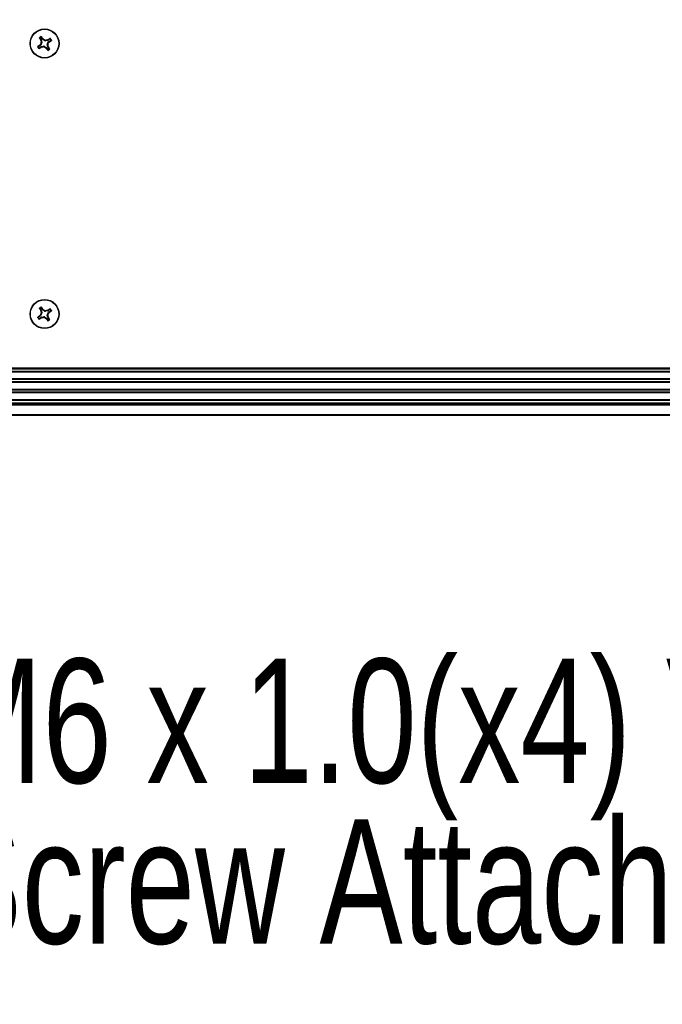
# Model space of a CAD drawing. Header units: inches. Extents: x 0.3 to 33.8, y 0.2 to 21.7.
# Tile 66 of 90: x 25.832 to 26.545, y 9.031 to 10.123. Entities that reach past the tile are written whole.
import ezdxf

# ---------------------------------------------------------------- set-up
doc = ezdxf.new("R2010")
doc.units = ezdxf.units.IN
doc.header["$MEASUREMENT"] = 0
doc.layers.add('BORDERS', color=7, linetype='Continuous')
doc.styles.add('SLDTEXTSTYLE0', font='TXT', dxfattribs={"width": 0.75})
doc.dimstyles.new('SLDDIMSTYLE0', dxfattribs={"dimtxt": 0.137795, "dimasz": 0.14, "dimexe": 0, "dimexo": 0.0625, "dimgap": 0.034449, "dimtad": 1, "dimdec": 3, "dimlfac": 10, "dimrnd": 1e-09, "dimzin": 4, "dimdsep": 46, "dimtxsty": 'SLDTEXTSTYLE0', "dimblk1": 'CLOSED', "dimblk2": 'CLOSED', "dimsah": 1, "dimcen": 0.09, "dimadec": 0, "dimazin": 1, "dimtfac": 1, "dimtdec": 3, "dimtofl": 0, "dimtmove": 0, "dimatfit": 3, "dimldrblk": 'CLOSED', "dimfxl": 0, "dimfrac": 2, "dimtolj": 1, "dimtzin": 12, "dimarcsym": 0})
doc.dimstyles.new('SLDDIMSTYLE3', dxfattribs={"dimtxt": 0.137795, "dimasz": 0.14, "dimexe": 0, "dimexo": 0.0625, "dimgap": 0.034449, "dimtad": 1, "dimdec": 3, "dimlfac": 10, "dimrnd": 1e-09, "dimzin": 12, "dimdsep": 46, "dimtxsty": 'SLDTEXTSTYLE0', "dimblk1": 'CLOSED', "dimblk2": 'CLOSED', "dimsah": 1, "dimcen": 0.09, "dimadec": 0, "dimazin": 3, "dimtfac": 1, "dimtdec": 3, "dimtmove": 0, "dimatfit": 0, "dimldrblk": 'CLOSED', "dimfxl": 0, "dimfrac": 2, "dimtolj": 1, "dimtzin": 12, "dimarcsym": 0})

# ---------------------------------------------------------------- blocks, each defined once
blk = doc.blocks.new('_Closed')
at = {"color": 0, "linetype": 'ByBlock', "lineweight": -2}
for p, q in [((-1, 0.166667), (0, 0)), ((-1, 0.166667), (-1, -0.166667)), ((0, 0), (-1, -0.166667)), ((0, 0), (-1, 0))]:
    blk.add_line(p, q, dxfattribs=at)
blk = doc.blocks.new('_D_9')
at = {"layer": 'BORDERS'}
for p, q in [((25.3311, 9.8365), (25.3311, 8.4765)), ((25.0851, 9.7575), (25.0851, 8.4765)), ((25.6321, 8.9408), (25.5902, 8.9408)), ((25.5902, 8.9408), (25.5902, 8.722)), ((25.9885, 8.9408), (26.0305, 8.9408)), ((26.0305, 8.9408), (26.0305, 8.722)), ((25.5902, 8.722), (25.6321, 8.722)), ((26.0305, 8.722), (25.9885, 8.722)), ((25.0851, 8.5159), (24.8351, 8.5159)), ((25.0851, 8.5159), (25.3311, 8.5159)), ((25.3311, 8.5159), (26.1234, 8.5159))]:
    blk.add_line(p, q, dxfattribs=at)
at = {"layer": 'BORDERS', "xscale": 0.14, "yscale": 0.14}
blk.add_blockref('_Closed', (25.0851, 8.5159, -0.194), dxfattribs=at)
at = {"layer": 'BORDERS', "xscale": 0.14, "yscale": 0.14, "rotation": 180.0000000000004}
blk.add_blockref('_Closed', (25.3311, 8.5159, -0.194), dxfattribs=at)
at = {"layer": 'BORDERS', "char_height": 0.1378, "attachment_point": 1, "style": 'SLDTEXTSTYLE0'}
for s, insert in [('62.5', (25.6321, 8.8997)), ('2.461', (25.5812, 8.6935))]:
    blk.add_mtext(s, dxfattribs=dict(at, insert=insert))
blk = doc.blocks.new('_D_11')
at = {"layer": 'BORDERS'}
for p, q in [((25.9177, 10.9023), (25.8757, 10.9023)), ((25.8757, 10.9023), (25.8757, 10.6836)), ((26.3759, 10.9023), (26.4178, 10.9023)), ((26.4178, 10.9023), (26.4178, 10.6836)), ((25.8757, 10.6836), (25.9177, 10.6836)), ((26.4178, 10.6836), (26.3759, 10.6836)), ((25.0851, 10.0359), (25.0851, 10.5168)), ((25.821, 10.1596), (25.821, 10.5168)), ((25.0851, 10.4774), (25.821, 10.4774)), ((25.821, 10.4774), (26.5107, 10.4774))]:
    blk.add_line(p, q, dxfattribs=at)
at = {"layer": 'BORDERS', "xscale": 0.14, "yscale": 0.14, "rotation": 180.0000000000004}
blk.add_blockref('_Closed', (25.0851, 10.4774, -0.194), dxfattribs=at)
at = {"layer": 'BORDERS', "xscale": 0.14, "yscale": 0.14}
blk.add_blockref('_Closed', (25.821, 10.4774, -0.194), dxfattribs=at)
at = {"layer": 'BORDERS', "char_height": 0.1378, "attachment_point": 1, "style": 'SLDTEXTSTYLE0'}
for s, insert in [('186.9', (25.9177, 10.8612)), ('7.360', (25.9177, 10.655))]:
    blk.add_mtext(s, dxfattribs=dict(at, insert=insert))
blk = doc.blocks.new('SW_NOTE_0_12')
at = {"layer": 'BORDERS', "color": 0, "char_height": 0.137795, "attachment_point": 1, "style": 'SLDTEXTSTYLE0'}
for s, insert in [('M6 x 1.0(x4) VESA Mounting', (0.0211, 0.0697)), ('Screw Attachment', (0.0211, -0.1085))]:
    blk.add_mtext(s, dxfattribs=dict(at, insert=insert))

msp = doc.modelspace()

# ---------------------------------------------------------------- linework, layer by layer
at = {"color": 7, "linetype": 'Continuous', "lineweight": 25}
for p, q in [((25.85509, 10.10274), (25.85638, 10.10081)), ((25.85582, 10.10058), (25.85638, 10.10081)), ((25.85604, 10.10001), (25.85582, 10.10058)), ((25.85661, 10.10025), (25.85604, 10.10001)), ((25.85771, 10.1017), (25.85642, 10.10363)), ((25.85661, 10.10025), (25.85708, 10.09793)), ((25.85771, 10.1017), (25.85813, 10.10212)), ((25.85813, 10.10212), (25.85858, 10.10171)), ((25.85858, 10.10171), (25.85814, 10.10127)), ((25.8601, 10.09996), (25.85814, 10.10127)), ((25.8601, 10.09996), (25.86024, 10.10064)), ((25.8614, 10.1004), (25.86127, 10.09973)), ((25.86358, 10.10019), (25.86127, 10.09973)), ((25.86335, 10.10076), (25.86391, 10.10098)), ((25.86358, 10.10019), (25.86335, 10.10076)), ((25.86391, 10.10098), (25.86414, 10.10042)), ((25.86607, 10.10171), (25.86414, 10.10042)), ((25.86503, 10.09909), (25.86696, 10.10038)), ((25.8551, 10.09437), (25.85317, 10.09308)), ((25.85406, 10.09175), (25.85599, 10.09305)), ((25.85468, 10.0948), (25.85509, 10.09524)), ((25.8551, 10.09437), (25.85468, 10.0948)), ((25.85509, 10.09524), (25.85553, 10.0948)), ((25.85684, 10.09677), (25.85553, 10.0948)), ((25.85622, 10.09249), (25.85599, 10.09305)), ((25.85684, 10.09677), (25.85616, 10.0969)), ((25.85679, 10.09271), (25.85622, 10.09249)), ((25.8564, 10.09807), (25.85708, 10.09793)), ((25.85655, 10.09328), (25.85887, 10.09374)), ((25.85655, 10.09328), (25.85679, 10.09271)), ((25.85873, 10.09306), (25.85887, 10.09374)), ((25.86004, 10.09351), (25.8599, 10.09283)), ((25.86004, 10.09351), (25.862, 10.0922)), ((25.86156, 10.09176), (25.862, 10.0922)), ((25.862, 10.09134), (25.86156, 10.09176)), ((25.86243, 10.09177), (25.862, 10.09134)), ((25.86243, 10.09177), (25.86372, 10.08984)), ((25.86374, 10.0954), (25.86306, 10.09553)), ((25.86352, 10.09322), (25.86306, 10.09553)), ((25.86329, 10.0967), (25.8646, 10.09866)), ((25.86329, 10.0967), (25.86397, 10.09657)), ((25.86352, 10.09322), (25.8641, 10.09345)), ((25.86431, 10.09289), (25.86376, 10.09266)), ((25.86505, 10.09073), (25.86376, 10.09266)), ((25.8641, 10.09345), (25.86431, 10.09289)), ((25.86504, 10.09823), (25.8646, 10.09866)), ((25.86503, 10.09909), (25.86546, 10.09867)), ((25.86546, 10.09867), (25.86504, 10.09823)), ((25.85468, 9.7948), (25.85509, 9.79524)), ((25.8551, 9.79437), (25.85468, 9.7948)), ((25.85509, 9.80274), (25.85638, 9.80081)), ((25.85509, 9.79524), (25.85553, 9.7948)), ((25.85684, 9.79677), (25.85553, 9.7948)), ((25.85582, 9.80058), (25.85638, 9.80081)), ((25.85604, 9.80001), (25.85582, 9.80058)), ((25.85661, 9.80025), (25.85604, 9.80001)), ((25.85684, 9.79677), (25.85616, 9.7969)), ((25.8564, 9.79807), (25.85708, 9.79793)), ((25.85771, 9.8017), (25.85642, 9.80363)), ((25.85661, 9.80025), (25.85708, 9.79793)), ((25.85771, 9.8017), (25.85813, 9.80212)), ((25.85813, 9.80212), (25.85858, 9.80171)), ((25.85858, 9.80171), (25.85814, 9.80127)), ((25.8601, 9.79996), (25.85814, 9.80127)), ((25.8601, 9.79996), (25.86024, 9.80064)), ((25.8614, 9.8004), (25.86127, 9.79973)), ((25.86358, 9.80019), (25.86127, 9.79973)), ((25.86374, 9.7954), (25.86306, 9.79553)), ((25.86352, 9.79322), (25.86306, 9.79553)), ((25.86329, 9.7967), (25.8646, 9.79866)), ((25.86329, 9.7967), (25.86397, 9.79657)), ((25.86335, 9.80076), (25.86391, 9.80098)), ((25.86358, 9.80019), (25.86335, 9.80076)), ((25.86391, 9.80098), (25.86414, 9.80042)), ((25.86607, 9.80171), (25.86414, 9.80042)), ((25.86504, 9.79823), (25.8646, 9.79866)), ((25.86503, 9.79909), (25.86696, 9.80038)), ((25.86503, 9.79909), (25.86546, 9.79867)), ((25.86546, 9.79867), (25.86504, 9.79823)), ((25.8551, 9.79437), (25.85317, 9.79308)), ((25.85406, 9.79175), (25.85599, 9.79305)), ((25.85622, 9.79249), (25.85599, 9.79305)), ((25.85679, 9.79271), (25.85622, 9.79249)), ((25.85655, 9.79328), (25.85887, 9.79374)), ((25.85655, 9.79328), (25.85679, 9.79271)), ((25.85873, 9.79306), (25.85887, 9.79374)), ((25.86004, 9.79351), (25.8599, 9.79283)), ((25.86004, 9.79351), (25.862, 9.7922)), ((25.86156, 9.79176), (25.862, 9.7922)), ((25.862, 9.79134), (25.86156, 9.79176)), ((25.86243, 9.79177), (25.862, 9.79134)), ((25.86243, 9.79177), (25.86372, 9.78984)), ((25.86352, 9.79322), (25.8641, 9.79345)), ((25.86431, 9.79289), (25.86376, 9.79266)), ((25.86505, 9.79073), (25.86376, 9.79266)), ((25.8641, 9.79345), (25.86431, 9.79289)), ((20.33694, 9.73723), (29.83319, 9.73723)), ((29.83319, 9.73623), (20.33694, 9.73623)), ((29.83207, 9.73573), (20.33807, 9.73573)), ((29.83207, 9.73311), (20.33807, 9.73311)), ((29.83207, 9.73244), (20.33807, 9.73244)), ((29.83207, 9.72473), (20.33807, 9.72473)), ((29.83207, 9.72405), (20.33807, 9.72405)), ((29.83207, 9.72151), (20.33807, 9.72151)), ((29.83207, 9.72084), (20.33807, 9.72084)), ((29.83207, 9.71313), (20.33807, 9.71313)), ((29.83207, 9.71245), (20.33807, 9.71245)), ((29.83207, 9.70991), (20.33807, 9.70991)), ((29.83207, 9.70924), (20.33807, 9.70924)), ((20.29507, 9.69773), (29.87507, 9.69773)), ((20.29507, 9.69673), (29.87507, 9.69673)), ((29.83207, 9.70153), (20.33807, 9.70153)), ((29.83207, 9.70085), (20.33807, 9.70085)), ((20.33807, 9.69823), (29.83207, 9.69823)), ((29.87507, 9.69573), (20.29507, 9.69573)), ((20.29507, 9.68523), (29.87507, 9.68523)), ((29.87507, 9.68423), (20.29507, 9.68423))]:
    msp.add_line(p, q, dxfattribs=at)
for centre, radius in [((25.86007, 10.09673), 0.0161), ((25.86007, 10.09673), 0.01575), ((25.86007, 9.79673), 0.0161), ((25.86007, 9.79673), 0.01575)]:
    msp.add_circle(centre, radius, dxfattribs=at)
for centre, radius, start, end in [((25.99069, 10.18507), 0.15915, 211.11379, 212.06763), ((25.86007, 10.09673), 0.0085, 116.50552, 131.05647), ((25.86007, 10.09673), 0.00801, 119.61944, 127.94256), ((25.72856, 10.00972), 0.15915, 35.49437, 36.4482), ((25.75907, 9.94552), 0.18519, 56.88797, 57.49901), ((25.8957, 9.91842), 0.18519, 100.06299, 100.67403), ((25.94841, 9.96611), 0.15915, 121.11379, 122.06763), ((25.77306, 10.22824), 0.15915, 305.49437, 306.4482), ((25.86007, 10.09673), 0.00801, 29.61944, 37.94256), ((25.86007, 10.09673), 0.0085, 26.50552, 41.05647), ((25.86007, 10.09673), 0.0085, 206.50552, 221.05647), ((25.94708, 9.96523), 0.15915, 125.49437, 126.4482), ((25.86007, 10.09673), 0.00801, 209.61944, 217.94256), ((25.77173, 10.22735), 0.15915, 301.11379, 302.06763), ((26.01128, 9.99573), 0.18519, 146.88797, 147.49901), ((26.03838, 10.13237), 0.18519, 190.06299, 190.67403), ((25.82443, 10.27505), 0.18519, 280.06299, 280.67403), ((25.96107, 10.24795), 0.18519, 236.88797, 237.49901), ((25.99158, 10.18375), 0.15915, 215.49437, 216.4482), ((25.68175, 10.0611), 0.18519, 10.06299, 10.67403), ((25.86007, 10.09673), 0.0085, 296.50552, 311.05647), ((25.70885, 10.19773), 0.18519, 326.88797, 327.49901), ((25.86007, 10.09673), 0.00801, 299.61944, 307.94256), ((25.72945, 10.00839), 0.15915, 31.11379, 32.06763), ((25.94708, 9.66523), 0.15915, 125.49437, 126.4482), ((25.99069, 9.88507), 0.15915, 211.11379, 212.06763), ((25.86007, 9.79673), 0.0085, 116.50552, 131.05647), ((26.01128, 9.69573), 0.18519, 146.88797, 147.49901), ((25.86007, 9.79673), 0.00801, 119.61944, 127.94256), ((26.03838, 9.83237), 0.18519, 190.06299, 190.67403), ((25.72856, 9.70972), 0.15915, 35.49437, 36.4482), ((25.75907, 9.64552), 0.18519, 56.88797, 57.49901), ((25.8957, 9.61842), 0.18519, 100.06299, 100.67403), ((25.68175, 9.7611), 0.18519, 10.06299, 10.67403), ((25.94841, 9.66611), 0.15915, 121.11379, 122.06763), ((25.70885, 9.89773), 0.18519, 326.88797, 327.49901), ((25.77306, 9.92824), 0.15915, 305.49437, 306.4482), ((25.86007, 9.79673), 0.00801, 29.61944, 37.94256), ((25.86007, 9.79673), 0.0085, 26.50552, 41.05647), ((25.86007, 9.79673), 0.0085, 206.50552, 221.05647), ((25.86007, 9.79673), 0.00801, 209.61944, 217.94256), ((25.77173, 9.92735), 0.15915, 301.11379, 302.06763), ((25.82443, 9.97505), 0.18519, 280.06299, 280.67403), ((25.96107, 9.94795), 0.18519, 236.88797, 237.49901), ((25.99158, 9.88375), 0.15915, 215.49437, 216.4482), ((25.86007, 9.79673), 0.0085, 296.50552, 311.05647), ((25.86007, 9.79673), 0.00801, 299.61944, 307.94256), ((25.72945, 9.70839), 0.15915, 31.11379, 32.06763)]:
    msp.add_arc(centre, radius, start, end, dxfattribs=at)
for centre, major_axis, ratio, start_param, end_param in [((25.85507, 10.09994), (-0.00145, -0.0006), 0.994307, 2.9463327, 3.3368526), ((25.85901, 10.10258), (0.00111, 0.00111), 0.994307, 2.9463327, 3.3368526), ((25.86327, 10.10173), (-0.0006, 0.00145), 0.994307, 2.9463327, 3.3368526), ((25.85423, 10.09568), (-0.00111, 0.00111), 0.994307, 2.9463327, 3.3368526), ((25.85686, 10.09174), (0.0006, -0.00145), 0.994307, 2.9463327, 3.3368526), ((25.85553, 10.09763), (-0.00154, 0.00031), 0.993591, 2.7511616, 3.5320237), ((25.85917, 10.0922), (-0.00031, -0.00154), 0.993591, 2.7511616, 3.5320237), ((25.86097, 10.10127), (0.00031, 0.00154), 0.993591, 2.7511616, 3.5320237), ((25.86112, 10.09089), (-0.00111, -0.00111), 0.994307, 2.9463327, 3.3368526), ((25.86461, 10.09583), (0.00154, -0.00031), 0.993591, 2.7511616, 3.5320237), ((25.86507, 10.09353), (0.00145, 0.0006), 0.994307, 2.9463327, 3.3368526), ((25.86591, 10.09779), (0.00111, -0.00111), 0.994307, 2.9463327, 3.3368526), ((25.85423, 9.79568), (-0.00111, 0.00111), 0.994307, 2.9463327, 3.3368526), ((25.85507, 9.79994), (-0.00145, -0.0006), 0.994307, 2.9463327, 3.3368526), ((25.85553, 9.79763), (-0.00154, 0.00031), 0.993591, 2.7511616, 3.5320237), ((25.85901, 9.80258), (0.00111, 0.00111), 0.994307, 2.9463327, 3.3368526), ((25.86097, 9.80127), (0.00031, 0.00154), 0.993591, 2.7511616, 3.5320237), ((25.86461, 9.79583), (0.00154, -0.00031), 0.993591, 2.7511616, 3.5320237), ((25.86327, 9.80173), (-0.0006, 0.00145), 0.994307, 2.9463327, 3.3368526), ((25.86591, 9.79779), (0.00111, -0.00111), 0.994307, 2.9463327, 3.3368526), ((25.85686, 9.79174), (0.0006, -0.00145), 0.994307, 2.9463327, 3.3368526), ((25.85917, 9.7922), (-0.00031, -0.00154), 0.993591, 2.7511616, 3.5320237), ((25.86112, 9.79089), (-0.00111, -0.00111), 0.994307, 2.9463327, 3.3368526), ((25.86507, 9.79353), (0.00145, 0.0006), 0.994307, 2.9463327, 3.3368526)]:
    msp.add_ellipse(centre, major_axis=major_axis, ratio=ratio, start_param=start_param, end_param=end_param, dxfattribs=at)
for points, knots in [([(25.85443, 10.10284), (25.85442, 10.10286), (25.8544, 10.10291), (25.8544, 10.10299), (25.85443, 10.10308), (25.85447, 10.10312), (25.85449, 10.10314)], [0, 0, 0, 0, 0.2526917, 0.5055172, 0.7534417, 1, 1, 1, 1]), ([(25.85509, 10.10274), (25.85498, 10.10276), (25.85476, 10.10279), (25.85454, 10.10282), (25.85443, 10.10284)], [0, 0, 0, 0, 0.4946473, 1, 1, 1, 1]), ([(25.85449, 10.10314), (25.85459, 10.10313), (25.85481, 10.1031), (25.85503, 10.10307), (25.85514, 10.10305)], [0, 0, 0, 0, 0.4958476, 1, 1, 1, 1]), ([(25.85514, 10.10305), (25.85512, 10.10303), (25.85508, 10.103), (25.85505, 10.10292), (25.85505, 10.10284), (25.85506, 10.10278), (25.85508, 10.10275), (25.85509, 10.10274)], [0, 0, 0, 0, 0.2255497, 0.4511533, 0.6755815, 0.8996403, 1, 1, 1, 1]), ([(25.85611, 10.1037), (25.85613, 10.10381), (25.85619, 10.10402), (25.85625, 10.10423), (25.85628, 10.10434)], [0, 0, 0, 0, 0.5041524, 1, 1, 1, 1]), ([(25.85642, 10.10363), (25.8564, 10.10365), (25.85637, 10.10369), (25.85629, 10.10372), (25.85622, 10.10373), (25.85615, 10.10372), (25.85612, 10.10371), (25.85611, 10.1037)], [0, 0, 0, 0, 0.2255496, 0.4511532, 0.6755812, 0.89964, 1, 1, 1, 1]), ([(25.85628, 10.10434), (25.8563, 10.10435), (25.85635, 10.10436), (25.85643, 10.10436), (25.8565, 10.10434), (25.85655, 10.1043), (25.85657, 10.10427), (25.85658, 10.10427)], [0, 0, 0, 0, 0.2243701, 0.4484144, 0.6809027, 0.9255748, 1, 1, 1, 1]), ([(25.85658, 10.10427), (25.85655, 10.10416), (25.85649, 10.10395), (25.85644, 10.10373), (25.85642, 10.10363)], [0, 0, 0, 0, 0.5053527, 1, 1, 1, 1]), ([(25.86024, 10.10064), (25.86039, 10.10056), (25.8607, 10.10039), (25.86112, 10.10036), (25.86135, 10.1004), (25.8614, 10.1004)], [0, 0, 0, 0, 0.4271588, 0.8543492, 1, 1, 1, 1]), ([(25.86607, 10.10171), (25.86609, 10.10182), (25.86613, 10.10204), (25.86616, 10.10226), (25.86617, 10.10237)], [0, 0, 0, 0, 0.4946473, 1, 1, 1, 1]), ([(25.86639, 10.10166), (25.86637, 10.10168), (25.86633, 10.10172), (25.86626, 10.10175), (25.86618, 10.10175), (25.86612, 10.10174), (25.86608, 10.10172), (25.86607, 10.10171)], [0, 0, 0, 0, 0.2255497, 0.4511533, 0.6755815, 0.8996403, 1, 1, 1, 1]), ([(25.86617, 10.10237), (25.86619, 10.10238), (25.86624, 10.1024), (25.86633, 10.1024), (25.86641, 10.10237), (25.86645, 10.10233), (25.86647, 10.10231)], [0, 0, 0, 0, 0.2526917, 0.5055172, 0.7534417, 1, 1, 1, 1]), ([(25.86647, 10.10231), (25.86646, 10.10221), (25.86643, 10.10199), (25.8664, 10.10177), (25.86639, 10.10166)], [0, 0, 0, 0, 0.4958476, 1, 1, 1, 1]), ([(25.86696, 10.10038), (25.86698, 10.1004), (25.86702, 10.10043), (25.86706, 10.10051), (25.86707, 10.10059), (25.86706, 10.10065), (25.86704, 10.10068), (25.86703, 10.10069)], [0, 0, 0, 0, 0.22554961, 0.45115321, 0.67558118, 0.89964004, 1, 1, 1, 1]), ([(25.8676, 10.10022), (25.8675, 10.10025), (25.86729, 10.10031), (25.86707, 10.10036), (25.86696, 10.10038)], [0, 0, 0, 0, 0.50535269, 1, 1, 1, 1]), ([(25.86703, 10.10069), (25.86714, 10.10067), (25.86736, 10.10061), (25.86757, 10.10055), (25.86767, 10.10052)], [0, 0, 0, 0, 0.50415242, 1, 1, 1, 1]), ([(25.86767, 10.10052), (25.86768, 10.1005), (25.8677, 10.10045), (25.8677, 10.10037), (25.86767, 10.1003), (25.86764, 10.10025), (25.86761, 10.10023), (25.8676, 10.10022)], [0, 0, 0, 0, 0.2243701, 0.4484144, 0.6809027, 0.9255748, 1, 1, 1, 1]), ([(25.85247, 10.09294), (25.85246, 10.09297), (25.85244, 10.09301), (25.85244, 10.09309), (25.85246, 10.09317), (25.8525, 10.09322), (25.85253, 10.09324), (25.85253, 10.09324)], [0, 0, 0, 0, 0.2243701, 0.4484144, 0.6809027, 0.9255748, 1, 1, 1, 1]), ([(25.8531, 10.09277), (25.85299, 10.0928), (25.85278, 10.09285), (25.85257, 10.09291), (25.85247, 10.09294)], [0, 0, 0, 0, 0.5041524, 1, 1, 1, 1]), ([(25.85253, 10.09324), (25.85264, 10.09321), (25.85285, 10.09316), (25.85307, 10.09311), (25.85317, 10.09308)], [0, 0, 0, 0, 0.5053527, 1, 1, 1, 1]), ([(25.85317, 10.09308), (25.85315, 10.09306), (25.85311, 10.09303), (25.85308, 10.09296), (25.85307, 10.09288), (25.85308, 10.09282), (25.8531, 10.09278), (25.8531, 10.09277)], [0, 0, 0, 0, 0.2255496, 0.4511532, 0.6755812, 0.89964, 1, 1, 1, 1]), ([(25.85366, 10.09115), (25.85367, 10.09126), (25.8537, 10.09148), (25.85373, 10.09169), (25.85375, 10.09181)], [0, 0, 0, 0, 0.49584493, 1, 1, 1, 1]), ([(25.85397, 10.0911), (25.85394, 10.09109), (25.85389, 10.09107), (25.85381, 10.09107), (25.85372, 10.09109), (25.85368, 10.09113), (25.85366, 10.09115)], [0, 0, 0, 0, 0.2526917, 0.5055172, 0.7534417, 1, 1, 1, 1]), ([(25.85375, 10.09181), (25.85377, 10.09179), (25.8538, 10.09175), (25.85388, 10.09172), (25.85396, 10.09171), (25.85402, 10.09173), (25.85405, 10.09175), (25.85406, 10.09175)], [0, 0, 0, 0, 0.2255497, 0.4511533, 0.6755815, 0.8996403, 1, 1, 1, 1]), ([(25.85406, 10.09175), (25.85404, 10.09165), (25.85401, 10.09143), (25.85398, 10.09121), (25.85397, 10.0911)], [0, 0, 0, 0, 0.4946499, 1, 1, 1, 1]), ([(25.85616, 10.0969), (25.85625, 10.09705), (25.85641, 10.09736), (25.85644, 10.09778), (25.8564, 10.09801), (25.8564, 10.09807)], [0, 0, 0, 0, 0.4271588, 0.8543492, 1, 1, 1, 1]), ([(25.8599, 10.09283), (25.85975, 10.09291), (25.85944, 10.09307), (25.85902, 10.0931), (25.85879, 10.09307), (25.85873, 10.09306)], [0, 0, 0, 0, 0.4271588, 0.8543492, 1, 1, 1, 1]), ([(25.86356, 10.0892), (25.86359, 10.0893), (25.86364, 10.08952), (25.86369, 10.08973), (25.86372, 10.08984)], [0, 0, 0, 0, 0.5053527, 1, 1, 1, 1]), ([(25.86397, 10.09657), (25.86389, 10.09641), (25.86373, 10.0961), (25.8637, 10.09568), (25.86373, 10.09546), (25.86374, 10.0954)], [0, 0, 0, 0, 0.4271588, 0.8543492, 1, 1, 1, 1]), ([(25.86372, 10.08984), (25.86374, 10.08982), (25.86377, 10.08978), (25.86384, 10.08974), (25.86392, 10.08973), (25.86398, 10.08974), (25.86402, 10.08976), (25.86403, 10.08977)], [0, 0, 0, 0, 0.2255496, 0.4511532, 0.6755812, 0.89964, 1, 1, 1, 1]), ([(25.86403, 10.08977), (25.864, 10.08966), (25.86395, 10.08944), (25.86389, 10.08923), (25.86386, 10.08913)], [0, 0, 0, 0, 0.5041524, 1, 1, 1, 1]), ([(25.865, 10.09041), (25.86501, 10.09043), (25.86505, 10.09047), (25.86508, 10.09054), (25.86509, 10.09062), (25.86507, 10.09068), (25.86505, 10.09072), (25.86505, 10.09073)], [0, 0, 0, 0, 0.2255497, 0.4511533, 0.6755815, 0.8996403, 1, 1, 1, 1]), ([(25.86565, 10.09033), (25.86554, 10.09034), (25.86533, 10.09037), (25.86511, 10.0904), (25.865, 10.09041)], [0, 0, 0, 0, 0.4958449, 1, 1, 1, 1]), ([(25.86505, 10.09073), (25.86515, 10.09071), (25.86537, 10.09068), (25.86559, 10.09065), (25.8657, 10.09063)], [0, 0, 0, 0, 0.4946499, 1, 1, 1, 1]), ([(25.8657, 10.09063), (25.86571, 10.09061), (25.86574, 10.09056), (25.86573, 10.09047), (25.86571, 10.09039), (25.86567, 10.09035), (25.86565, 10.09033)], [0, 0, 0, 0, 0.2526917, 0.5055172, 0.7534417, 1, 1, 1, 1]), ([(25.86386, 10.08913), (25.86384, 10.08912), (25.86379, 10.0891), (25.86371, 10.0891), (25.86363, 10.08913), (25.86358, 10.08916), (25.86356, 10.08919), (25.86356, 10.0892)], [0, 0, 0, 0, 0.2243701, 0.4484144, 0.6809027, 0.9255748, 1, 1, 1, 1]), ([(25.85443, 9.80284), (25.85442, 9.80286), (25.8544, 9.80291), (25.8544, 9.80299), (25.85443, 9.80308), (25.85447, 9.80312), (25.85449, 9.80314)], [0, 0, 0, 0, 0.2526917, 0.5055172, 0.7534417, 1, 1, 1, 1]), ([(25.85509, 9.80274), (25.85498, 9.80276), (25.85476, 9.80279), (25.85454, 9.80282), (25.85443, 9.80284)], [0, 0, 0, 0, 0.4946473, 1, 1, 1, 1]), ([(25.85449, 9.80314), (25.85459, 9.80313), (25.85481, 9.8031), (25.85503, 9.80307), (25.85514, 9.80305)], [0, 0, 0, 0, 0.4958476, 1, 1, 1, 1]), ([(25.85514, 9.80305), (25.85512, 9.80303), (25.85508, 9.803), (25.85505, 9.80292), (25.85505, 9.80284), (25.85506, 9.80278), (25.85508, 9.80275), (25.85509, 9.80274)], [0, 0, 0, 0, 0.2255497, 0.4511533, 0.6755815, 0.8996403, 1, 1, 1, 1]), ([(25.85611, 9.8037), (25.85613, 9.80381), (25.85619, 9.80402), (25.85625, 9.80423), (25.85628, 9.80434)], [0, 0, 0, 0, 0.5041524, 1, 1, 1, 1]), ([(25.85642, 9.80363), (25.8564, 9.80365), (25.85637, 9.80369), (25.85629, 9.80372), (25.85622, 9.80373), (25.85615, 9.80372), (25.85612, 9.80371), (25.85611, 9.8037)], [0, 0, 0, 0, 0.2255496, 0.4511532, 0.6755812, 0.89964, 1, 1, 1, 1]), ([(25.85616, 9.7969), (25.85625, 9.79705), (25.85641, 9.79736), (25.85644, 9.79778), (25.8564, 9.79801), (25.8564, 9.79807)], [0, 0, 0, 0, 0.4271588, 0.8543492, 1, 1, 1, 1]), ([(25.85628, 9.80434), (25.8563, 9.80435), (25.85635, 9.80436), (25.85643, 9.80436), (25.8565, 9.80434), (25.85655, 9.8043), (25.85657, 9.80427), (25.85658, 9.80427)], [0, 0, 0, 0, 0.2243701, 0.4484144, 0.6809027, 0.9255748, 1, 1, 1, 1]), ([(25.85658, 9.80427), (25.85655, 9.80416), (25.85649, 9.80395), (25.85644, 9.80373), (25.85642, 9.80363)], [0, 0, 0, 0, 0.5053527, 1, 1, 1, 1]), ([(25.86024, 9.80064), (25.86039, 9.80056), (25.8607, 9.80039), (25.86112, 9.80036), (25.86135, 9.8004), (25.8614, 9.8004)], [0, 0, 0, 0, 0.4271588, 0.8543492, 1, 1, 1, 1]), ([(25.86397, 9.79657), (25.86389, 9.79641), (25.86373, 9.7961), (25.8637, 9.79568), (25.86373, 9.79546), (25.86374, 9.7954)], [0, 0, 0, 0, 0.4271588, 0.8543492, 1, 1, 1, 1]), ([(25.86607, 9.80171), (25.86609, 9.80182), (25.86613, 9.80204), (25.86616, 9.80226), (25.86617, 9.80237)], [0, 0, 0, 0, 0.4946473, 1, 1, 1, 1]), ([(25.86639, 9.80166), (25.86637, 9.80168), (25.86633, 9.80172), (25.86626, 9.80175), (25.86618, 9.80175), (25.86612, 9.80174), (25.86608, 9.80172), (25.86607, 9.80171)], [0, 0, 0, 0, 0.2255497, 0.4511533, 0.6755815, 0.8996403, 1, 1, 1, 1]), ([(25.86617, 9.80237), (25.86619, 9.80238), (25.86624, 9.8024), (25.86633, 9.8024), (25.86641, 9.80237), (25.86645, 9.80233), (25.86647, 9.80231)], [0, 0, 0, 0, 0.2526917, 0.5055172, 0.7534417, 1, 1, 1, 1]), ([(25.86647, 9.80231), (25.86646, 9.80221), (25.86643, 9.80199), (25.8664, 9.80177), (25.86639, 9.80166)], [0, 0, 0, 0, 0.4958476, 1, 1, 1, 1]), ([(25.86696, 9.80038), (25.86698, 9.8004), (25.86702, 9.80043), (25.86706, 9.80051), (25.86707, 9.80059), (25.86706, 9.80065), (25.86704, 9.80068), (25.86703, 9.80069)], [0, 0, 0, 0, 0.22554961, 0.45115321, 0.67558118, 0.89964004, 1, 1, 1, 1]), ([(25.8676, 9.80022), (25.8675, 9.80025), (25.86729, 9.80031), (25.86707, 9.80036), (25.86696, 9.80038)], [0, 0, 0, 0, 0.50535269, 1, 1, 1, 1]), ([(25.86703, 9.80069), (25.86714, 9.80067), (25.86736, 9.80061), (25.86757, 9.80055), (25.86767, 9.80052)], [0, 0, 0, 0, 0.50415242, 1, 1, 1, 1]), ([(25.86767, 9.80052), (25.86768, 9.8005), (25.8677, 9.80045), (25.8677, 9.80037), (25.86767, 9.8003), (25.86764, 9.80025), (25.86761, 9.80023), (25.8676, 9.80022)], [0, 0, 0, 0, 0.2243701, 0.4484144, 0.6809027, 0.9255748, 1, 1, 1, 1]), ([(25.85247, 9.79294), (25.85246, 9.79297), (25.85244, 9.79301), (25.85244, 9.79309), (25.85246, 9.79317), (25.8525, 9.79322), (25.85253, 9.79324), (25.85253, 9.79324)], [0, 0, 0, 0, 0.2243701, 0.4484144, 0.6809027, 0.9255748, 1, 1, 1, 1]), ([(25.8531, 9.79277), (25.85299, 9.7928), (25.85278, 9.79285), (25.85257, 9.79291), (25.85247, 9.79294)], [0, 0, 0, 0, 0.5041524, 1, 1, 1, 1]), ([(25.85253, 9.79324), (25.85264, 9.79321), (25.85285, 9.79316), (25.85307, 9.79311), (25.85317, 9.79308)], [0, 0, 0, 0, 0.5053527, 1, 1, 1, 1]), ([(25.85317, 9.79308), (25.85315, 9.79306), (25.85311, 9.79303), (25.85308, 9.79296), (25.85307, 9.79288), (25.85308, 9.79282), (25.8531, 9.79278), (25.8531, 9.79277)], [0, 0, 0, 0, 0.2255496, 0.4511532, 0.6755812, 0.89964, 1, 1, 1, 1]), ([(25.85366, 9.79115), (25.85367, 9.79126), (25.8537, 9.79148), (25.85373, 9.79169), (25.85375, 9.79181)], [0, 0, 0, 0, 0.49584493, 1, 1, 1, 1]), ([(25.85397, 9.7911), (25.85394, 9.79109), (25.85389, 9.79107), (25.85381, 9.79107), (25.85372, 9.79109), (25.85368, 9.79113), (25.85366, 9.79115)], [0, 0, 0, 0, 0.2526917, 0.5055172, 0.7534417, 1, 1, 1, 1]), ([(25.85375, 9.79181), (25.85377, 9.79179), (25.8538, 9.79175), (25.85388, 9.79172), (25.85396, 9.79171), (25.85402, 9.79173), (25.85405, 9.79175), (25.85406, 9.79175)], [0, 0, 0, 0, 0.2255497, 0.4511533, 0.6755815, 0.8996403, 1, 1, 1, 1]), ([(25.85406, 9.79175), (25.85404, 9.79165), (25.85401, 9.79143), (25.85398, 9.79121), (25.85397, 9.7911)], [0, 0, 0, 0, 0.4946499, 1, 1, 1, 1]), ([(25.8599, 9.79283), (25.85975, 9.79291), (25.85944, 9.79307), (25.85902, 9.7931), (25.85879, 9.79307), (25.85873, 9.79306)], [0, 0, 0, 0, 0.4271588, 0.8543492, 1, 1, 1, 1]), ([(25.86356, 9.7892), (25.86359, 9.7893), (25.86364, 9.78952), (25.86369, 9.78973), (25.86372, 9.78984)], [0, 0, 0, 0, 0.5053527, 1, 1, 1, 1]), ([(25.86386, 9.78913), (25.86384, 9.78912), (25.86379, 9.7891), (25.86371, 9.7891), (25.86363, 9.78913), (25.86358, 9.78916), (25.86356, 9.78919), (25.86356, 9.7892)], [0, 0, 0, 0, 0.2243701, 0.4484144, 0.6809027, 0.9255748, 1, 1, 1, 1]), ([(25.86372, 9.78984), (25.86374, 9.78982), (25.86377, 9.78978), (25.86384, 9.78974), (25.86392, 9.78973), (25.86398, 9.78974), (25.86402, 9.78976), (25.86403, 9.78977)], [0, 0, 0, 0, 0.2255496, 0.4511532, 0.6755812, 0.89964, 1, 1, 1, 1]), ([(25.86403, 9.78977), (25.864, 9.78966), (25.86395, 9.78944), (25.86389, 9.78923), (25.86386, 9.78913)], [0, 0, 0, 0, 0.5041524, 1, 1, 1, 1]), ([(25.865, 9.79041), (25.86501, 9.79043), (25.86505, 9.79047), (25.86508, 9.79054), (25.86509, 9.79062), (25.86507, 9.79068), (25.86505, 9.79072), (25.86505, 9.79073)], [0, 0, 0, 0, 0.2255497, 0.4511533, 0.6755815, 0.8996403, 1, 1, 1, 1]), ([(25.86565, 9.79033), (25.86554, 9.79034), (25.86533, 9.79037), (25.86511, 9.7904), (25.865, 9.79041)], [0, 0, 0, 0, 0.4958449, 1, 1, 1, 1]), ([(25.86505, 9.79073), (25.86515, 9.79071), (25.86537, 9.79068), (25.86559, 9.79065), (25.8657, 9.79063)], [0, 0, 0, 0, 0.4946499, 1, 1, 1, 1]), ([(25.8657, 9.79063), (25.86571, 9.79061), (25.86574, 9.79056), (25.86573, 9.79047), (25.86571, 9.79039), (25.86567, 9.79035), (25.86565, 9.79033)], [0, 0, 0, 0, 0.2526917, 0.5055172, 0.7534417, 1, 1, 1, 1])]:
    msp.add_open_spline(points, degree=3, knots=knots, dxfattribs=at)

# ---------------------------------------------------------------- block references
at = {"layer": 'BORDERS'}
msp.add_blockref('SW_NOTE_0_12', (25.72153, 9.34482), dxfattribs=at)

# ---------------------------------------------------------------- dimensions: what is measured, and where the dimension line sits
for base, p1, p2, dimstyle, picture, middle in [((25.821017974, 10.4773976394), (25.085067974, 9.996575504), (25.821017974, 10.1202329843), 'SLDDIMSTYLE0', '_D_11', (26.1467706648, 10.4773976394)), ((25.33113, 8.51587), (25.08507, 9.79689), (25.33113, 9.87587), 'SLDDIMSTYLE3', '_D_9', (25.81032, 8.51587))]:
    dim = msp.add_linear_dim(base=base, p1=p1, p2=p2, dimstyle=dimstyle, dxfattribs=at)
    dim.commit()
    dim.dimension.update_dxf_attribs({"geometry": picture, "text_midpoint": middle, "dimtype": 160})

doc.saveas('drawing.dxf')
